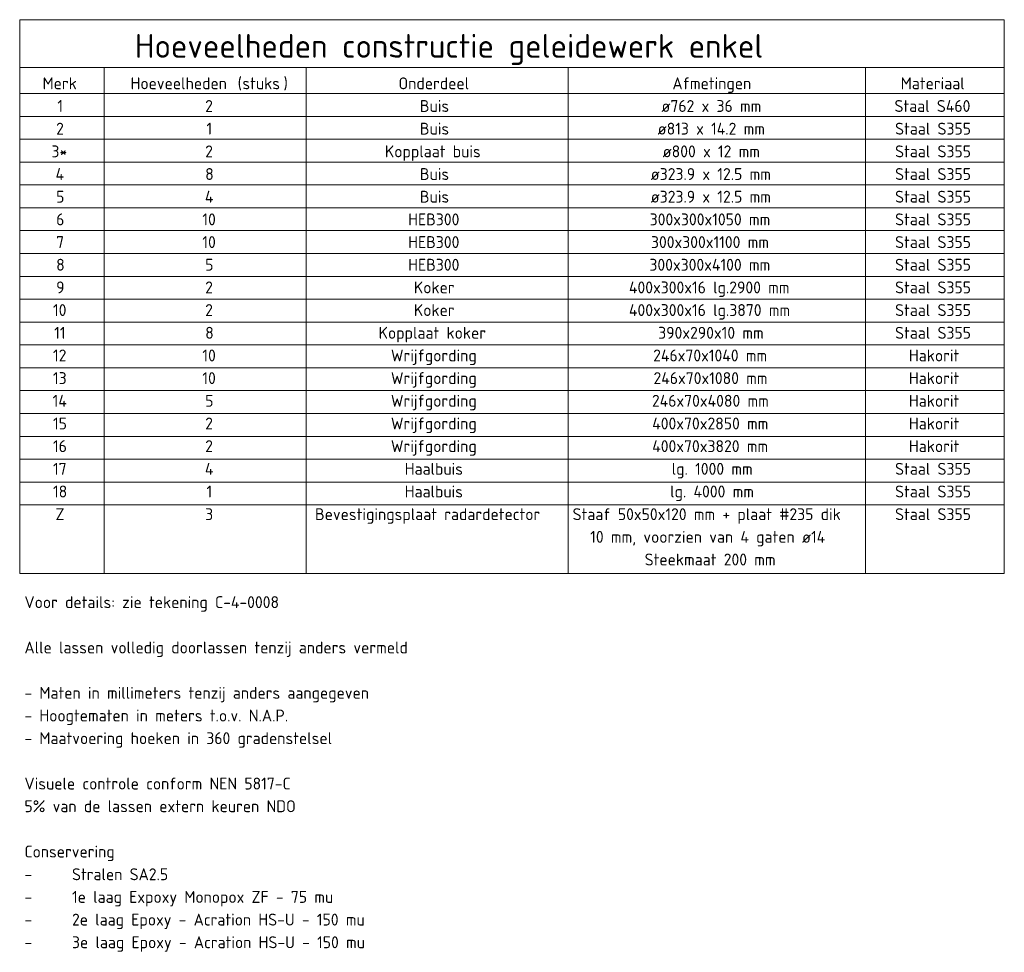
# Model space of a CAD drawing. Header units: millimetres. Extents: x -102180 to -55092, y -1328 to 109139.
# Tile 19 of 42: x -71771 to -71564, y 3216 to 3412. Entities that reach past the tile are written whole.
import ezdxf

# ---------------------------------------------------------------- set-up
doc = ezdxf.new("R2010")
doc.units = ezdxf.units.MM
doc.layers.add('X-XX-AL-CONSTRUCTIELIJN-G-3', color=7, linetype='Continuous', lineweight=18)
doc.layers.add('X-XX-AL-T25-1', color=7, linetype='Continuous', lineweight=13)
doc.styles.add('NLCS-ISO_3', font='NLCS-ISO.ttf', dxfattribs={"height": 5})
doc.styles.add('NLCS-ISO_4', font='NLCS-ISO.ttf', dxfattribs={"height": 2.5})
doc.styles.add('NLCS-ISO_B', font='txt', dxfattribs={"height": 2.5})

msp = doc.modelspace()

# ---------------------------------------------------------------- linework, layer by layer
at = {"layer": 'X-XX-AL-CONSTRUCTIELIJN-G-3'}
for p, q in [((-71771.05, 3401.62), (-71771.05, 3411.62)), ((-71771.05, 3411.62), (-71564.2, 3411.62)), ((-71564.2, 3411.62), (-71564.2, 3401.62)), ((-71771.05, 3401.62), (-71564.2, 3401.62)), ((-71771.05, 3295.32), (-71771.05, 3401.62)), ((-71753.3, 3401.62), (-71753.3, 3295.32)), ((-71710.84, 3401.62), (-71710.84, 3295.32)), ((-71655.84, 3401.62), (-71655.84, 3295.32)), ((-71593.35, 3401.62), (-71593.35, 3295.32)), ((-71564.2, 3295.32), (-71564.2, 3401.62)), ((-71771.05, 3396.12), (-71564.2, 3396.12)), ((-71771.05, 3391.32), (-71564.2, 3391.32)), ((-71771.05, 3386.52), (-71564.2, 3386.52)), ((-71771.05, 3386.52), (-71564.2, 3386.52)), ((-71771.05, 3381.72), (-71564.2, 3381.72)), ((-71771.05, 3376.92), (-71564.2, 3376.92)), ((-71771.05, 3372.12), (-71564.2, 3372.12)), ((-71771.05, 3367.32), (-71564.2, 3367.32)), ((-71771.05, 3362.52), (-71564.2, 3362.52)), ((-71771.05, 3357.72), (-71564.2, 3357.72)), ((-71771.05, 3352.92), (-71564.2, 3352.92)), ((-71771.05, 3348.12), (-71564.2, 3348.12)), ((-71771.05, 3343.32), (-71564.2, 3343.32)), ((-71771.05, 3338.52), (-71564.2, 3338.52)), ((-71771.05, 3333.72), (-71564.2, 3333.72)), ((-71771.05, 3328.92), (-71564.2, 3328.92)), ((-71771.05, 3324.12), (-71564.2, 3324.12)), ((-71771.05, 3319.32), (-71564.2, 3319.32)), ((-71771.05, 3314.52), (-71564.2, 3314.52)), ((-71771.05, 3309.72), (-71564.2, 3309.72)), ((-71771.05, 3295.32), (-71564.2, 3295.32))]:
    msp.add_line(p, q, dxfattribs=at)

# ---------------------------------------------------------------- texts
at = {"layer": 'X-XX-AL-T25-1', "attachment_point": 1}
for s, insert, char_height, width, style in [('Hoeveelheden constructie geleidewerk enkel', (-71746.85, 3408.62), 5, 164.1054, 'NLCS-ISO_3'), ('Merk', (-71766.24, 3399.51), 2.5, 8.9789, 'NLCS-ISO_B'), ('Hoeveelheden ', (-71747.75, 3399.51), 2.5, 27.2574, 'NLCS-ISO_B'), ('(', (-71725.26, 3399.51), 2.5, 1.2025, 'NLCS-ISO_4'), ('stuks', (-71724.27, 3399.51), 2.5, 10.5021, 'NLCS-ISO_B'), (')', (-71715.61, 3399.51), 2.5, 1.2025, 'NLCS-ISO_4'), ('Onderdeel', (-71691.48, 3399.51), 2.5, 18.5992, 'NLCS-ISO_B'), ('Afmetingen', (-71633.93, 3399.51), 2.5, 21.0844, 'NLCS-ISO_B'), ('Materiaal', (-71585.96, 3399.51), 2.5, 17.6371, 'NLCS-ISO_B'), ('1', (-71763.13, 3394.75), 2.5, 1.5232, 'NLCS-ISO_4'), ('2', (-71732.08, 3394.75), 2.5, 2.1646, 'NLCS-ISO_4'), ('Buis', (-71686.98, 3394.75), 2.5, 7.6962, 'NLCS-ISO_4'), ('ø762 x 36 mm', (-71636.25, 3394.75), 2.5, 26.6962, 'NLCS-ISO_4'), ('Staal S460', (-71587.28, 3394.75), 2.5, 20.7637, 'NLCS-ISO_4'), ('Staal S355', (-71587.15, 3389.99), 2.5, 20.5232, 'NLCS-ISO_4'), ('2', (-71763.39, 3389.99), 2.5, 2.1646, 'NLCS-ISO_4'), ('1', (-71731.81, 3389.99), 2.5, 1.5232, 'NLCS-ISO_4'), ('Buis', (-71686.98, 3389.99), 2.5, 7.6962, 'NLCS-ISO_4'), ('ø813 x 14.2 mm', (-71637.04, 3389.99), 2.5, 28.7004, 'NLCS-ISO_4'), ('3*', (-71764.38, 3385.22), 2.5, 4.5696, 'NLCS-ISO_4'), ('2', (-71732.08, 3385.22), 2.5, 2.1646, 'NLCS-ISO_4'), ('Kopplaat buis', (-71694.33, 3385.22), 2.5, 25.4937, 'NLCS-ISO_4'), ('ø800 x 12 mm', (-71635.99, 3385.22), 2.5, 26.0548, 'NLCS-ISO_4'), ('Staal S355', (-71587.15, 3385.22), 2.5, 20.5232, 'NLCS-ISO_4'), ('4', (-71763.52, 3380.46), 2.5, 2.4051, 'NLCS-ISO_4'), ('8', (-71732.08, 3380.46), 2.5, 2.1646, 'NLCS-ISO_4'), ('Buis', (-71686.98, 3380.46), 2.5, 7.6962, 'NLCS-ISO_4'), ('ø323.9 x 12.5 mm ', (-71638.5, 3380.46), 2.5, 33.9915, 'NLCS-ISO_4'), ('Staal S355', (-71587.15, 3380.46), 2.5, 20.5232, 'NLCS-ISO_4'), ('5', (-71763.39, 3375.7), 2.5, 2.1646, 'NLCS-ISO_4'), ('4', (-71732.14, 3375.7), 2.5, 2.4051, 'NLCS-ISO_4'), ('Buis', (-71686.98, 3375.7), 2.5, 7.6962, 'NLCS-ISO_4'), ('ø323.9 x 12.5 mm', (-71638.5, 3375.7), 2.5, 32.1477, 'NLCS-ISO_4'), ('Staal S355', (-71587.15, 3375.7), 2.5, 20.5232, 'NLCS-ISO_4'), ('6', (-71763.39, 3370.94), 2.5, 2.1646, 'NLCS-ISO_4'), ('10', (-71732.67, 3370.94), 2.5, 3.6878, 'NLCS-ISO_4'), ('HEB300', (-71689.43, 3370.94), 2.5, 13.5485, 'NLCS-ISO_4'), ('300x300x1050 mm', (-71638.7, 3370.94), 2.5, 32.6287, 'NLCS-ISO_4'), ('Staal S355', (-71587.15, 3370.94), 2.5, 20.5232, 'NLCS-ISO_4'), ('7', (-71763.39, 3366.17), 2.5, 2.1646, 'NLCS-ISO_4'), ('10', (-71732.67, 3366.17), 2.5, 3.6878, 'NLCS-ISO_4'), ('HEB300', (-71689.43, 3366.17), 2.5, 13.5485, 'NLCS-ISO_4'), ('300x300x1100 mm', (-71638.43, 3366.17), 2.5, 31.9873, 'NLCS-ISO_4'), ('Staal S355', (-71587.15, 3366.17), 2.5, 20.5232, 'NLCS-ISO_4'), ('8', (-71763.39, 3361.41), 2.5, 2.1646, 'NLCS-ISO_4'), ('5', (-71732.08, 3361.41), 2.5, 2.1646, 'NLCS-ISO_4'), ('HEB300', (-71689.43, 3361.41), 2.5, 13.5485, 'NLCS-ISO_4'), ('300x300x4100 mm', (-71638.76, 3361.41), 2.5, 32.8692, 'NLCS-ISO_4'), ('Staal S355', (-71587.15, 3361.41), 2.5, 20.5232, 'NLCS-ISO_4'), ('9', (-71763.39, 3356.65), 2.5, 2.1646, 'NLCS-ISO_4'), ('2', (-71732.08, 3356.65), 2.5, 2.1646, 'NLCS-ISO_4'), ('Koker', (-71688.24, 3356.65), 2.5, 10.7426, 'NLCS-ISO_4'), ('400x300x16 lg.2900 mm', (-71643.06, 3356.65), 2.5, 43.2911, 'NLCS-ISO_4'), ('Staal S355', (-71587.15, 3356.65), 2.5, 20.5232, 'NLCS-ISO_4'), ('10', (-71764.05, 3351.89), 2.5, 3.6878, 'NLCS-ISO_4'), ('2', (-71732.08, 3351.89), 2.5, 2.1646, 'NLCS-ISO_4'), ('Koker', (-71688.24, 3351.89), 2.5, 10.7426, 'NLCS-ISO_4'), ('400x300x16 lg.3870 mm', (-71643.06, 3351.89), 2.5, 43.2911, 'NLCS-ISO_4'), ('Staal S355 ', (-71587.15, 3351.89), 2.5, 21.4852, 'NLCS-ISO_4'), ('11', (-71763.79, 3347.12), 2.5, 3.0464, 'NLCS-ISO_4'), ('8', (-71732.08, 3347.12), 2.5, 2.1646, 'NLCS-ISO_4'), ('Kopplaat koker', (-71695.65, 3347.12), 2.5, 28.6202, 'NLCS-ISO_4'), ('390x290x10 mm', (-71636.91, 3347.12), 2.5, 28.2996, 'NLCS-ISO_4'), ('Staal S355', (-71587.15, 3347.12), 2.5, 20.5232, 'NLCS-ISO_4'), ('Wrijfgording', (-71693.07, 3342.36), 2.5, 22.3671, 'NLCS-ISO_4'), ('12', (-71764.05, 3342.36), 2.5, 3.6878, 'NLCS-ISO_4'), ('10', (-71732.67, 3342.36), 2.5, 3.6878, 'NLCS-ISO_4'), ('246x70x1040 mm', (-71637.97, 3342.36), 2.5, 30.9451, 'NLCS-ISO_4'), ('Hakorit', (-71584.24, 3342.36), 2.5, 13.4683, 'NLCS-ISO_4'), ('13', (-71764.05, 3337.6), 2.5, 3.6878, 'NLCS-ISO_4'), ('10', (-71732.67, 3337.6), 2.5, 3.6878, 'NLCS-ISO_4'), ('Wrijfgording', (-71693.07, 3337.6), 2.5, 22.3671, 'NLCS-ISO_4'), ('246x70x1080 mm', (-71637.9, 3337.6), 2.5, 30.7046, 'NLCS-ISO_4'), ('Hakorit', (-71584.24, 3337.6), 2.5, 13.4683, 'NLCS-ISO_4'), ('14', (-71764.12, 3332.84), 2.5, 3.9283, 'NLCS-ISO_4'), ('5', (-71732.08, 3332.84), 2.5, 2.1646, 'NLCS-ISO_4'), ('Wrijfgording', (-71693.07, 3332.84), 2.5, 22.3671, 'NLCS-ISO_4'), ('246x70x4080 mm', (-71638.23, 3332.84), 2.5, 31.5865, 'NLCS-ISO_4'), ('Hakorit', (-71584.24, 3332.84), 2.5, 13.4683, 'NLCS-ISO_4'), ('Wrijfgording', (-71693.07, 3328.07), 2.5, 22.3671, 'NLCS-ISO_4'), ('Hakorit', (-71584.24, 3328.07), 2.5, 13.4683, 'NLCS-ISO_4'), ('15', (-71764.05, 3328.07), 2.5, 3.6878, 'NLCS-ISO_4'), ('2', (-71732.08, 3328.07), 2.5, 2.1646, 'NLCS-ISO_4'), ('400x70x2850 mm', (-71638.17, 3328.07), 2.5, 31.346, 'NLCS-ISO_4'), ('16', (-71764.05, 3323.31), 2.5, 3.6878, 'NLCS-ISO_4'), ('2', (-71732.08, 3323.31), 2.5, 2.1646, 'NLCS-ISO_4'), ('Wrijfgording', (-71693.07, 3323.31), 2.5, 22.3671, 'NLCS-ISO_4'), ('400x70x3820 mm', (-71638.17, 3323.31), 2.5, 31.346, 'NLCS-ISO_4'), ('Hakorit', (-71584.24, 3323.31), 2.5, 13.4683, 'NLCS-ISO_4'), ('17', (-71764.05, 3318.55), 2.5, 3.6878, 'NLCS-ISO_4'), ('4', (-71732.14, 3318.55), 2.5, 2.4051, 'NLCS-ISO_4'), ('Haalbuis', (-71690.16, 3318.55), 2.5, 15.3122, 'NLCS-ISO_4'), ('lg. 1000 mm', (-71634.07, 3318.55), 2.5, 21.4051, 'NLCS-ISO_4'), ('Staal S355', (-71587.15, 3318.55), 2.5, 20.5232, 'NLCS-ISO_4'), ('18', (-71764.05, 3313.79), 2.5, 3.6878, 'NLCS-ISO_4'), ('1', (-71731.81, 3313.79), 2.5, 1.5232, 'NLCS-ISO_4'), ('Haalbuis', (-71690.16, 3313.79), 2.5, 15.3122, 'NLCS-ISO_4'), ('lg. 4000 mm', (-71634.4, 3313.79), 2.5, 22.2869, 'NLCS-ISO_4'), ('Staal S355', (-71587.15, 3313.79), 2.5, 20.5232, 'NLCS-ISO_4'), ('Z', (-71763.52, 3309.02), 2.5, 2.4051, 'NLCS-ISO_4'), ('3', (-71732.08, 3309.02), 2.5, 2.1646, 'NLCS-ISO_4'), ('Bevestigingsplaat radardetector', (-71709.01, 3309.02), 2.5, 61.0084, 'NLCS-ISO_4'), ('Staaf 50x50x120 mm + plaat #235 dik', (-71654.9, 3309.02), 2.5, 71.9114, 'NLCS-ISO_4'), ('Staal S355', (-71587.15, 3309.02), 2.5, 20.5232, 'NLCS-ISO_4'), ('10 mm, voorzien van 4 gaten ø14', (-71651.2, 3304.26), 2.5, 63.0126, 'NLCS-ISO_4'), ('Steekmaat 200 mm', (-71639.76, 3299.5), 2.5, 35.2742, 'NLCS-ISO_4'), ('Voor details: zie tekening C-4-0008', (-71770.05, 3290.55), 2.5, 68.2236, 'NLCS-ISO_4'), ('Alle lassen volledig doorlassen tenzij anders vermeld', (-71770.05, 3281.03), 2.5, 102.0548, 'NLCS-ISO_4'), ('- Maten in millimeters tenzij anders aangegeven', (-71770.05, 3271.5), 2.5, 91.5527, 'NLCS-ISO_4'), ('- Hoogtematen in meters t.o.v. N.A.P.', (-71770.05, 3266.74), 2.5, 70.308, 'NLCS-ISO_4'), ('- Maatvoering hoeken in 360 gradenstelsel', (-71770.05, 3261.98), 2.5, 81.9325, 'NLCS-ISO_4'), ('Visuele controle conform NEN 5817-C', (-71770.05, 3252.45), 2.5, 70.308, 'NLCS-ISO_4'), ('5% van de lassen extern keuren NDO', (-71770.05, 3247.69), 2.5, 71.6709, 'NLCS-ISO_4'), ('Conservering', (-71770.05, 3238.17), 2.5, 24.0506, 'NLCS-ISO_4'), ('^I', (-71768.26, 3233.4), 2.5, 9.9409, 'NLCS-ISO_4'), ('Stralen SA2.5', (-71760.06, 3233.4), 2.5, 25.9747, 'NLCS-ISO_4'), ('-', (-71770.05, 3233.4), 2.5, 2.1646, 'NLCS-ISO_4'), ('1e laag Expoxy Monopox ZF - 75 mu', (-71760.06, 3228.64), 2.5, 68.9451, 'NLCS-ISO_4'), ('-', (-71770.05, 3228.64), 2.5, 2.1646, 'NLCS-ISO_4'), ('^I', (-71768.26, 3228.64), 2.5, 9.9409, 'NLCS-ISO_4'), ('^I', (-71768.26, 3223.88), 2.5, 9.9409, 'NLCS-ISO_4'), ('2e laag Epoxy - Acration HS-U - 150 mu', (-71760.06, 3223.88), 2.5, 77.6835, 'NLCS-ISO_4'), ('-', (-71770.05, 3223.88), 2.5, 2.1646, 'NLCS-ISO_4'), ('^I', (-71768.26, 3219.12), 2.5, 9.9409, 'NLCS-ISO_4'), ('3e laag Epoxy - Acration HS-U - 150 mu', (-71760.06, 3219.12), 2.5, 77.6835, 'NLCS-ISO_4'), ('-', (-71770.05, 3219.12), 2.5, 2.1646, 'NLCS-ISO_4')]:
    msp.add_mtext(s, dxfattribs=dict(at, insert=insert, char_height=char_height, width=width, style=style))

doc.saveas('drawing.dxf')
